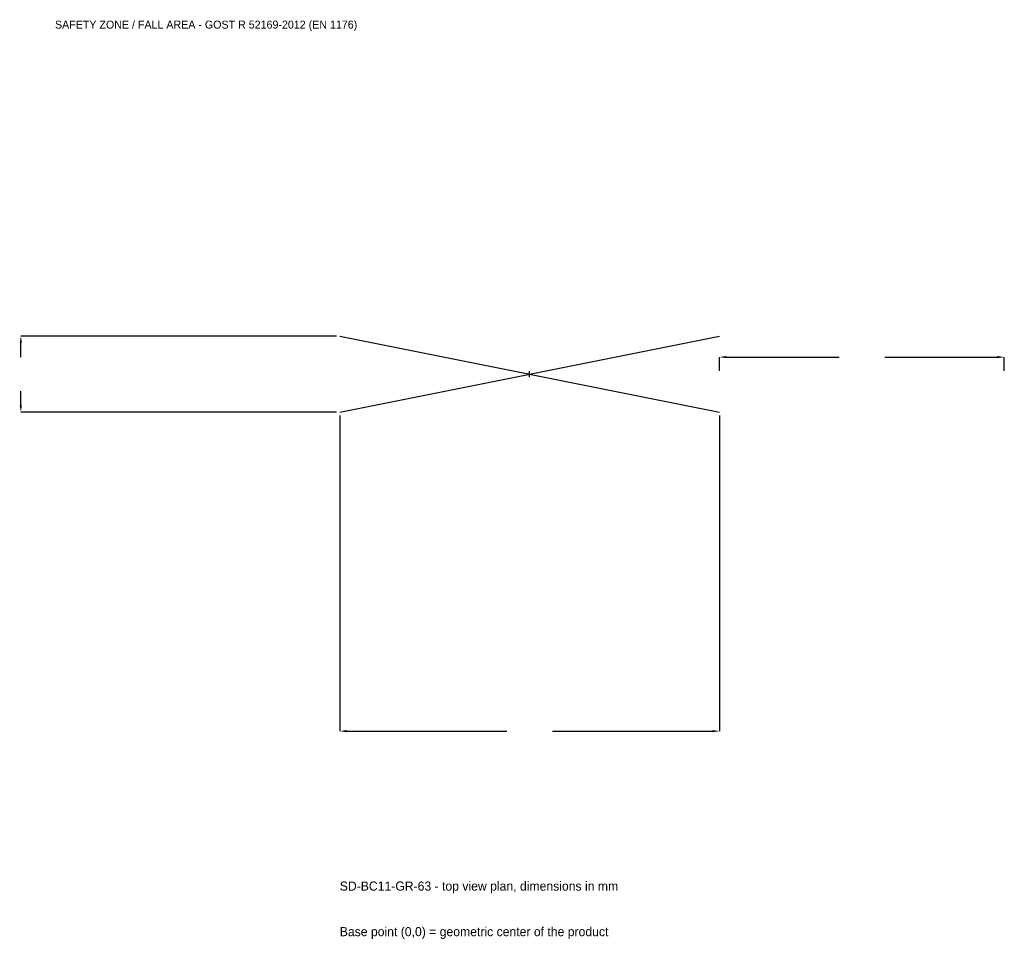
# Model space of a CAD drawing. Extents: x -2686 to 2500, y -2976 to 1867.
import ezdxf

# ---------------------------------------------------------------- set-up
doc = ezdxf.new("R2010")
doc.units = 0
for name, color, linetype in [('GP_MAF_zona_bezopasnosti', 1, 'Continuous'), ('ZSK_DANNYE', 3, 'Continuous'), ('ZSK_KONTUR', 7, 'Continuous'), ('ZSK_RAZMERY', 8, 'Continuous')]:
    doc.layers.add(name, color=color, linetype=linetype)
doc.dimstyles.new('ORION', dxfattribs={"dimtxt": 60, "dimasz": 36, "dimexe": 1.25, "dimexo": 18, "dimtad": 1, "dimcen": 2.5, "dimazin": 3, "dimtfac": 1, "dimtmove": 0, "dimatfit": 3})

# ---------------------------------------------------------------- blocks, each defined once
blk = doc.blocks.new('_CLOSEDFILLED')
at = {"color": 0, "linetype": 'BYBLOCK'}
blk.add_solid([(-1, 0.16), (0, 0), (-1, -0.16)], dxfattribs=at)
blk = doc.blocks.new('*D1')
for p, q in [((-1000, -218), (-1000, -1880)), ((1000, -218), (1000, -1880)), ((-964, -1880), (-120, -1880)), ((120, -1880), (964, -1880))]:
    blk.add_line(p, q)
at = {"layer": 'Defpoints'}
for p in [(-1000, -200), (1000, -200), (-1000, -1880)]:
    blk.add_point(p, dxfattribs=at)
at = {"layer": 'ZSK_RAZMERY', "xscale": 36, "yscale": 36, "rotation": 180}
blk.add_blockref('_CLOSEDFILLED', (-1000, -1880), dxfattribs=at)
at = {"layer": 'ZSK_RAZMERY', "xscale": 36, "yscale": 36}
blk.add_blockref('_CLOSEDFILLED', (1000, -1880), dxfattribs=at)
blk = doc.blocks.new('*D2')
for p, q in [((-1018, 200), (-2680, 200)), ((-2680, 90), (-2680, 164)), ((-2680, -164), (-2680, -90)), ((-1018, -200), (-2680, -200))]:
    blk.add_line(p, q)
at = {"layer": 'Defpoints'}
for p in [(-1000, 200), (-2680, -200), (-1000, -200)]:
    blk.add_point(p, dxfattribs=at)
at = {"layer": 'ZSK_RAZMERY', "xscale": 36, "yscale": 36}
for p, rotation in [((-2680, 200), 90), ((-2680, -200), 270)]:
    blk.add_blockref('_CLOSEDFILLED', p, dxfattribs=dict(at, rotation=rotation))
blk = doc.blocks.new('*D3')
for p, q in [((1000, 18), (1000, 90)), ((1036, 90), (1630, 90)), ((1870, 90), (2464, 90)), ((2500, 18), (2500, 90))]:
    blk.add_line(p, q)
at = {"layer": 'Defpoints'}
for p in [(1000, 90), (1000, 0), (2500, 0)]:
    blk.add_point(p, dxfattribs=at)
at = {"layer": 'ZSK_RAZMERY', "xscale": 36, "yscale": 36, "rotation": 180}
blk.add_blockref('_CLOSEDFILLED', (1000, 90), dxfattribs=at)
at = {"layer": 'ZSK_RAZMERY', "xscale": 36, "yscale": 36}
blk.add_blockref('_CLOSEDFILLED', (2500, 90), dxfattribs=at)
blk = doc.blocks.new('B1')
at = {"layer": 'ZSK_KONTUR'}
for p, q in [((-1000, -200), (1000, 200)), ((-1000, 200), (1000, -200))]:
    blk.add_line(p, q, dxfattribs=at)
at = {"layer": 'ZSK_RAZMERY'}
for p, q in [((-16, 0), (16, 0)), ((0, -16), (0, 16))]:
    blk.add_line(p, q, dxfattribs=at)
at = {"layer": 'GP_MAF_zona_bezopasnosti', "color": 1}
blk.add_text('SAFETY ZONE / FALL AREA - GOST R 52169-2012 (EN 1176)', height=42, dxfattribs=at).set_placement((-2500, 1820))
at = {"layer": 'ZSK_RAZMERY'}
dim = blk.add_linear_dim(base=(-2680, -200), p1=(-1000, -200), p2=(-1000, 200), angle=90, dimstyle='ORION', dxfattribs=at)
dim.commit()
dim.dimension.update_dxf_attribs({"geometry": '*D2', "text_midpoint": (-2680, 0)})
for base, p1, p2, picture, middle in [((1000, 90), (1000, 0), (2500, 0), '*D3', (1750, 90)), ((-1000, -1880), (-1000, -200), (1000, -200), '*D1', (0, -1880))]:
    dim = blk.add_linear_dim(base=base, p1=p1, p2=p2, dimstyle='ORION', dxfattribs=at)
    dim.commit()
    dim.dimension.update_dxf_attribs({"geometry": picture, "text_midpoint": middle})

msp = doc.modelspace()

# ---------------------------------------------------------------- block references
msp.add_blockref('B1', (0, 0))

# ---------------------------------------------------------------- texts
at = {"layer": 'ZSK_DANNYE', "color": 3}
msp.add_text('SD-BC11-GR-63 - top view plan, dimensions in mm', height=48, dxfattribs=at).set_placement((-1000, -2720))
at = {"layer": 'ZSK_DANNYE', "color": 7}
msp.add_text('Base point (0,0) = geometric center of the product', height=48, dxfattribs=at).set_placement((-1000, -2960))

doc.saveas('drawing.dxf')
